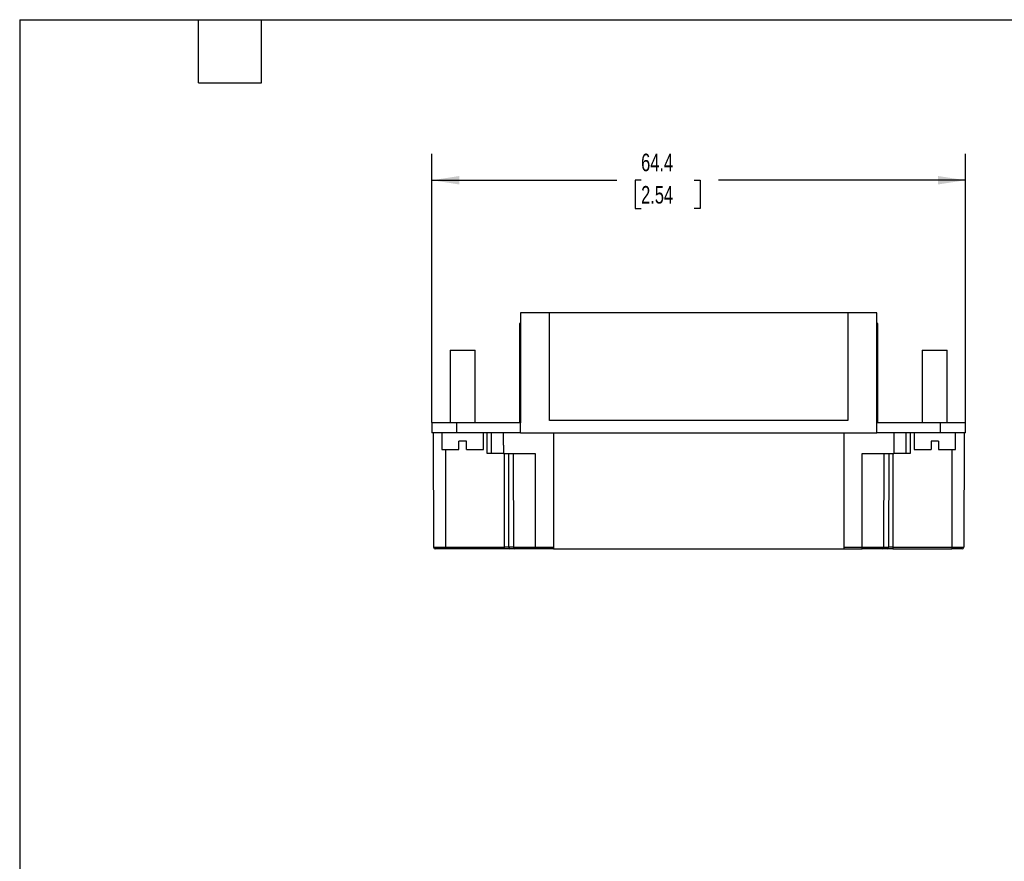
# Model space of a CAD drawing. Header units: millimetres. Extents: x 6 to 273, y 6 to 210.
# Tile 5 of 9: x 6 to 125, y 108 to 210. Entities that reach past the tile are written whole.
import ezdxf

# ---------------------------------------------------------------- set-up
doc = ezdxf.new("R2010")
doc.units = ezdxf.units.MM
doc.linetypes.add('SLD-Solid', pattern=[0])
doc.layers.add('DIMENSIONS', color=140, linetype='SLD-Solid', lineweight=25)
doc.layers.add('TEXT', color=140, linetype='SLD-Solid', lineweight=25)
doc.styles.add('SLDTEXTSTYLE0', font='TXT', dxfattribs={"width": 0.7})
doc.dimstyles.new('SLDDIMSTYLE1', dxfattribs={"dimtxt": 2.158008, "dimasz": 3.302, "dimexe": 0, "dimexo": 0.0625, "dimgap": 0.539502, "dimtad": 0, "dimtih": 1, "dimtoh": 1, "dimrnd": 1e-09, "dimzin": 12, "dimdsep": 46, "dimtxsty": 'SLDTEXTSTYLE0', "dimsah": 1, "dimcen": 0.09, "dimadec": 0, "dimazin": 3, "dimtfac": 1, "dimtofl": 0, "dimtmove": 0, "dimatfit": 3, "dimfxl": 0, "dimfrac": 2, "dimtolj": 1, "dimtzin": 12, "dimarcsym": 0})

# ---------------------------------------------------------------- blocks, each defined once
blk = doc.blocks.new('_D_6')
at = {"layer": 'DIMENSIONS'}
for p, q in [((56.13, 160.94), (56.13, 193.35)), ((120.53, 160.94), (120.53, 193.35)), ((56.13, 190.17), (78.46, 190.17)), ((81.38, 190.17), (80.66, 190.17)), ((80.66, 190.17), (80.66, 186.74)), ((87.8, 190.17), (88.52, 190.17)), ((88.52, 190.17), (88.52, 186.74)), ((120.53, 190.17), (90.72, 190.17)), ((80.66, 186.74), (81.38, 186.74)), ((88.52, 186.74), (87.8, 186.74))]:
    blk.add_line(p, q, dxfattribs=at)
for points in [[(56.13, 190.17), (59.43, 189.66), (59.43, 190.68)], [(120.53, 190.17), (117.23, 190.68), (117.23, 189.66)]]:
    blk.add_solid(points, dxfattribs=at)
at = {"layer": 'DIMENSIONS', "char_height": 2.117, "attachment_point": 1, "style": 'SLDTEXTSTYLE0'}
for s, insert in [('64.4', (81.38, 193.38)), ('2.54', (81.38, 189.47))]:
    blk.add_mtext(s, dxfattribs=dict(at, insert=insert))

msp = doc.modelspace()

# ---------------------------------------------------------------- linework, layer by layer
for p, q in [((70.33, 174.171), (66.83, 174.171)), ((66.83, 174.171), (66.83, 160.871)), ((70.33, 161.171), (70.33, 174.171)), ((106.33, 174.171), (70.33, 174.171)), ((106.33, 174.171), (106.33, 161.171)), ((109.83, 174.171), (106.33, 174.171)), ((109.83, 160.871), (109.83, 174.171)), ((66.83, 172.872), (66.714, 172.872)), ((66.714, 172.872), (66.714, 160.872)), ((109.947, 172.872), (109.83, 172.872)), ((109.947, 160.872), (109.947, 172.872)), ((58.33, 169.671), (58.33, 160.871)), ((61.33, 160.871), (61.33, 169.671)), ((115.33, 169.671), (115.33, 160.871)), ((118.33, 160.871), (118.33, 169.671)), ((56.126, 160.871), (56.126, 159.671)), ((59.126, 160.871), (56.126, 160.871)), ((59.126, 159.671), (59.126, 160.871)), ((66.83, 160.871), (59.126, 160.871)), ((66.83, 160.872), (66.714, 160.872)), ((66.83, 159.671), (66.83, 160.871)), ((106.33, 161.171), (70.33, 161.171)), ((109.947, 160.872), (109.83, 160.872)), ((109.83, 159.671), (109.83, 160.871)), ((117.535, 160.871), (109.83, 160.871)), ((109.947, 160.871), (109.947, 160.872)), ((117.535, 159.671), (117.535, 160.871)), ((120.535, 160.871), (117.535, 160.871)), ((120.535, 159.671), (120.535, 160.871)), ((59.126, 159.671), (56.126, 159.671)), ((56.28, 159.671), (56.329, 145.872)), ((57.33, 159.671), (57.33, 157.671)), ((66.83, 159.671), (59.126, 159.671)), ((62.33, 157.671), (62.33, 159.671)), ((62.78, 157.172), (62.78, 159.671)), ((63.28, 159.671), (63.289, 157.172)), ((64.711, 159.671), (64.711, 158.172)), ((66.83, 159.671), (109.83, 159.671)), ((70.78, 159.671), (70.78, 145.672)), ((105.88, 145.672), (105.88, 159.671)), ((117.535, 159.671), (109.83, 159.671)), ((111.95, 158.172), (111.95, 159.671)), ((113.372, 157.172), (113.38, 159.671)), ((113.88, 159.671), (113.88, 157.172)), ((114.33, 159.671), (114.33, 157.671)), ((120.535, 159.671), (117.535, 159.671)), ((119.33, 157.671), (119.33, 159.671)), ((120.38, 159.671), (120.332, 145.872)), ((59.38, 157.671), (59.38, 158.671)), ((60.28, 157.671), (60.28, 158.671)), ((64.711, 158.172), (64.78, 158.172)), ((64.78, 158.172), (64.78, 157.172)), ((111.88, 158.172), (111.88, 157.172)), ((116.38, 158.671), (116.38, 157.671)), ((117.28, 158.671), (117.28, 157.671)), ((57.33, 157.671), (59.38, 157.671)), ((57.78, 157.671), (57.78, 145.872)), ((60.28, 157.671), (62.33, 157.671)), ((64.78, 157.172), (68.596, 157.172)), ((64.886, 145.872), (64.886, 157.172)), ((65.351, 157.172), (65.387, 145.872)), ((65.936, 157.172), (65.971, 145.872)), ((68.596, 157.172), (68.596, 145.872)), ((108.065, 157.172), (111.88, 157.172)), ((108.065, 145.872), (108.065, 157.172)), ((110.69, 145.872), (110.725, 157.172)), ((111.273, 145.872), (111.31, 157.172)), ((111.775, 157.172), (111.775, 145.872)), ((114.33, 157.671), (116.38, 157.671)), ((117.28, 157.671), (119.33, 157.671)), ((118.88, 157.671), (118.88, 145.872)), ((56.329, 145.872), (57.78, 145.872)), ((57.78, 145.872), (64.886, 145.872)), ((57.78, 145.872), (57.78, 145.672)), ((64.886, 145.672), (57.78, 145.672)), ((65.387, 145.872), (64.886, 145.872)), ((64.886, 145.672), (64.886, 145.872)), ((65.971, 145.872), (65.387, 145.872)), ((65.971, 145.872), (68.596, 145.872)), ((68.596, 145.872), (70.78, 145.872)), ((68.596, 145.872), (68.596, 145.672)), ((70.78, 145.672), (68.596, 145.672)), ((70.78, 145.672), (105.88, 145.672)), ((105.88, 145.872), (108.065, 145.872)), ((105.88, 145.672), (108.065, 145.672)), ((108.065, 145.872), (110.69, 145.872)), ((108.065, 145.672), (108.065, 145.872)), ((110.69, 145.872), (111.273, 145.872)), ((111.775, 145.872), (111.273, 145.872)), ((111.775, 145.872), (111.775, 145.672)), ((111.775, 145.872), (118.88, 145.872)), ((111.775, 145.672), (118.88, 145.672)), ((118.88, 145.872), (120.332, 145.872)), ((118.88, 145.872), (118.88, 145.672))]:
    msp.add_line(p, q)
for centre, radius, start, end in [((56.529, 145.872), 0.2, 180.2, 270), ((65.579, 145.864), 0.192, 177.74903, 267.34516), ((66.161, 145.862), 0.19, 177.02451, 266.46177), ((110.5, 145.862), 0.19, 273.53823, 2.97549), ((111.082, 145.864), 0.192, 272.65484, 2.25097), ((120.132, 145.872), 0.2, 270, 359.8)]:
    msp.add_arc(centre, radius, start, end)
for points, knots in [([(58.33, 169.671), (58.33, 169.671), (58.369, 169.671), (58.52, 169.671), (58.631, 169.671), (58.909, 169.671), (59.075, 169.671), (59.438, 169.671), (59.634, 169.671), (60.027, 169.671), (60.223, 169.671), (60.586, 169.671), (60.752, 169.671), (61.03, 169.671), (61.141, 169.671), (61.291, 169.671), (61.33, 169.671), (61.33, 169.671)], [0, 0, 0, 0, 0.125, 0.125, 0.25, 0.25, 0.375, 0.375, 0.5, 0.5, 0.625, 0.625, 0.75, 0.75, 0.875, 0.875, 1, 1, 1, 1]), ([(115.33, 169.671), (115.33, 169.671), (115.369, 169.671), (115.52, 169.671), (115.631, 169.671), (115.909, 169.671), (116.075, 169.671), (116.438, 169.671), (116.634, 169.671), (117.027, 169.671), (117.223, 169.671), (117.586, 169.671), (117.752, 169.671), (118.03, 169.671), (118.141, 169.671), (118.291, 169.671), (118.33, 169.671), (118.33, 169.671)], [0, 0, 0, 0, 0.125, 0.125, 0.25, 0.25, 0.375, 0.375, 0.5, 0.5, 0.625, 0.625, 0.75, 0.75, 0.875, 0.875, 1, 1, 1, 1]), ([(60.28, 158.671), (60.231, 158.671), (60.131, 158.671), (59.981, 158.671), (59.83, 158.671), (59.68, 158.671), (59.53, 158.671), (59.43, 158.671), (59.38, 158.671)], [0, 0, 0, 0, 0.1676877, 0.3341515, 0.5, 0.6658485, 0.8323123, 1, 1, 1, 1]), ([(117.28, 158.671), (117.231, 158.671), (117.131, 158.671), (116.981, 158.671), (116.83, 158.671), (116.68, 158.671), (116.53, 158.671), (116.43, 158.671), (116.38, 158.671)], [0, 0, 0, 0, 0.1676877, 0.3341515, 0.5, 0.6658485, 0.8323123, 1, 1, 1, 1]), ([(63.289, 157.172), (63.288, 157.172), (63.287, 157.172), (63.274, 157.172), (63.251, 157.172), (63.209, 157.172), (63.143, 157.172), (63.062, 157.172), (62.971, 157.172), (62.876, 157.172), (62.812, 157.172), (62.78, 157.172)], [0, 0, 0, 0, 0.0801177, 0.1597432, 0.240152, 0.3697866, 0.5000924, 0.6297273, 0.7600335, 0.8798532, 1, 1, 1, 1]), ([(64.78, 157.172), (64.585, 157.172), (64.39, 157.172), (64.029, 157.172), (63.864, 157.172), (63.588, 157.172), (63.477, 157.172), (63.328, 157.172), (63.289, 157.172), (63.289, 157.172)], [0, 0, 0, 0, 0.25, 0.25, 0.5, 0.5, 0.75, 0.75, 1, 1, 1, 1]), ([(113.372, 157.172), (113.372, 157.172), (113.333, 157.172), (113.183, 157.172), (113.073, 157.172), (112.797, 157.172), (112.631, 157.172), (112.271, 157.172), (112.076, 157.172), (111.88, 157.172)], [0, 0, 0, 0, 0.25, 0.25, 0.5, 0.5, 0.75, 0.75, 1, 1, 1, 1]), ([(113.88, 157.172), (113.859, 157.172), (113.817, 157.172), (113.754, 157.172), (113.68, 157.172), (113.599, 157.172), (113.518, 157.172), (113.452, 157.172), (113.406, 157.172), (113.377, 157.172), (113.373, 157.172), (113.372, 157.172)], [0, 0, 0, 0, 0.08011768, 0.15974322, 0.24015199, 0.36978656, 0.50009243, 0.62972731, 0.76003348, 0.87985321, 1, 1, 1, 1]), ([(57.78, 145.672), (57.741, 145.672), (57.662, 145.672), (57.546, 145.672), (57.431, 145.672), (57.276, 145.672), (57.088, 145.672), (56.889, 145.672), (56.726, 145.672), (56.612, 145.672), (56.541, 145.672), (56.533, 145.672), (56.529, 145.672)], [0, 0, 0, 0, 0.0602719, 0.1200378, 0.1798372, 0.2402085, 0.3700334, 0.500131, 0.629956, 0.7600538, 0.8799604, 1, 1, 1, 1]), ([(65.57, 145.672), (65.558, 145.672), (65.533, 145.672), (65.485, 145.672), (65.429, 145.672), (65.366, 145.672), (65.29, 145.672), (65.199, 145.672), (65.097, 145.672), (64.992, 145.672), (64.921, 145.672), (64.886, 145.672)], [0, 0, 0, 0, 0.1009027, 0.2000127, 0.2986821, 0.3982808, 0.5001415, 0.6262934, 0.7553709, 0.8769704, 1, 1, 1, 1]), ([(66.149, 145.672), (66.082, 145.672), (65.947, 145.672), (65.754, 145.672), (65.631, 145.672), (65.57, 145.672)], [0, 0, 0, 0, 0.3333548, 0.6666452, 1, 1, 1, 1]), ([(68.596, 145.672), (68.547, 145.672), (68.448, 145.672), (68.301, 145.672), (68.154, 145.672), (68.009, 145.672), (67.789, 145.672), (67.5, 145.672), (67.158, 145.672), (66.844, 145.672), (66.598, 145.672), (66.41, 145.672), (66.267, 145.672), (66.189, 145.672), (66.149, 145.672)], [0, 0, 0, 0, 0.0491774, 0.0981558, 0.1470773, 0.1960847, 0.2453199, 0.372585, 0.5000253, 0.6272903, 0.7547306, 0.8365572, 0.9180931, 1, 1, 1, 1]), ([(110.512, 145.672), (110.489, 145.672), (110.442, 145.672), (110.364, 145.672), (110.279, 145.672), (110.188, 145.672), (110.039, 145.672), (109.817, 145.672), (109.503, 145.672), (109.161, 145.672), (108.841, 145.672), (108.556, 145.672), (108.311, 145.672), (108.147, 145.672), (108.065, 145.672)], [0, 0, 0, 0, 0.0491774, 0.0981558, 0.1470773, 0.1960847, 0.2453199, 0.372585, 0.5000253, 0.6272903, 0.7547306, 0.8365572, 0.9180931, 1, 1, 1, 1]), ([(111.091, 145.672), (111.029, 145.672), (110.907, 145.672), (110.714, 145.672), (110.579, 145.672), (110.512, 145.672)], [0, 0, 0, 0, 0.3333548, 0.6666452, 1, 1, 1, 1]), ([(111.775, 145.672), (111.746, 145.672), (111.688, 145.672), (111.603, 145.672), (111.521, 145.672), (111.442, 145.672), (111.36, 145.672), (111.277, 145.672), (111.202, 145.672), (111.137, 145.672), (111.106, 145.672), (111.091, 145.672)], [0, 0, 0, 0, 0.1009027, 0.2000127, 0.2986821, 0.3982808, 0.5001415, 0.6262934, 0.7553709, 0.8769704, 1, 1, 1, 1]), ([(120.132, 145.672), (120.132, 145.672), (120, 145.672), (119.531, 145.672), (119.212, 145.672), (118.88, 145.672)], [0, 0, 0, 0, 0.5, 0.5, 1, 1, 1, 1])]:
    msp.add_open_spline(points, degree=3, knots=knots)
msp.add_open_spline([(111.88, 158.172), (111.904, 158.172), (111.927, 158.172), (111.95, 158.172)], degree=3)
at = {"layer": 'TEXT'}
for p, q in [((6.35, 209.55), (273.05, 209.55)), ((6.35, 209.55), (6.35, 6.35)), ((27.94, 201.93), (27.94, 209.55)), ((35.56, 201.93), (35.56, 209.55)), ((27.94, 201.93), (35.56, 201.93))]:
    msp.add_line(p, q, dxfattribs=at)

# ---------------------------------------------------------------- dimensions: what is measured, and where the dimension line sits
at = {"layer": 'DIMENSIONS'}
dim = msp.add_linear_dim(base=(120.535, 190.171), p1=(56.126, 159.671), p2=(120.535, 159.671), dimstyle='SLDDIMSTYLE1', dxfattribs=at)
dim.commit()
dim.dimension.update_dxf_attribs({"geometry": '_D_6', "text_midpoint": (84.589, 190.171), "dimtype": 160})

doc.saveas('drawing.dxf')
